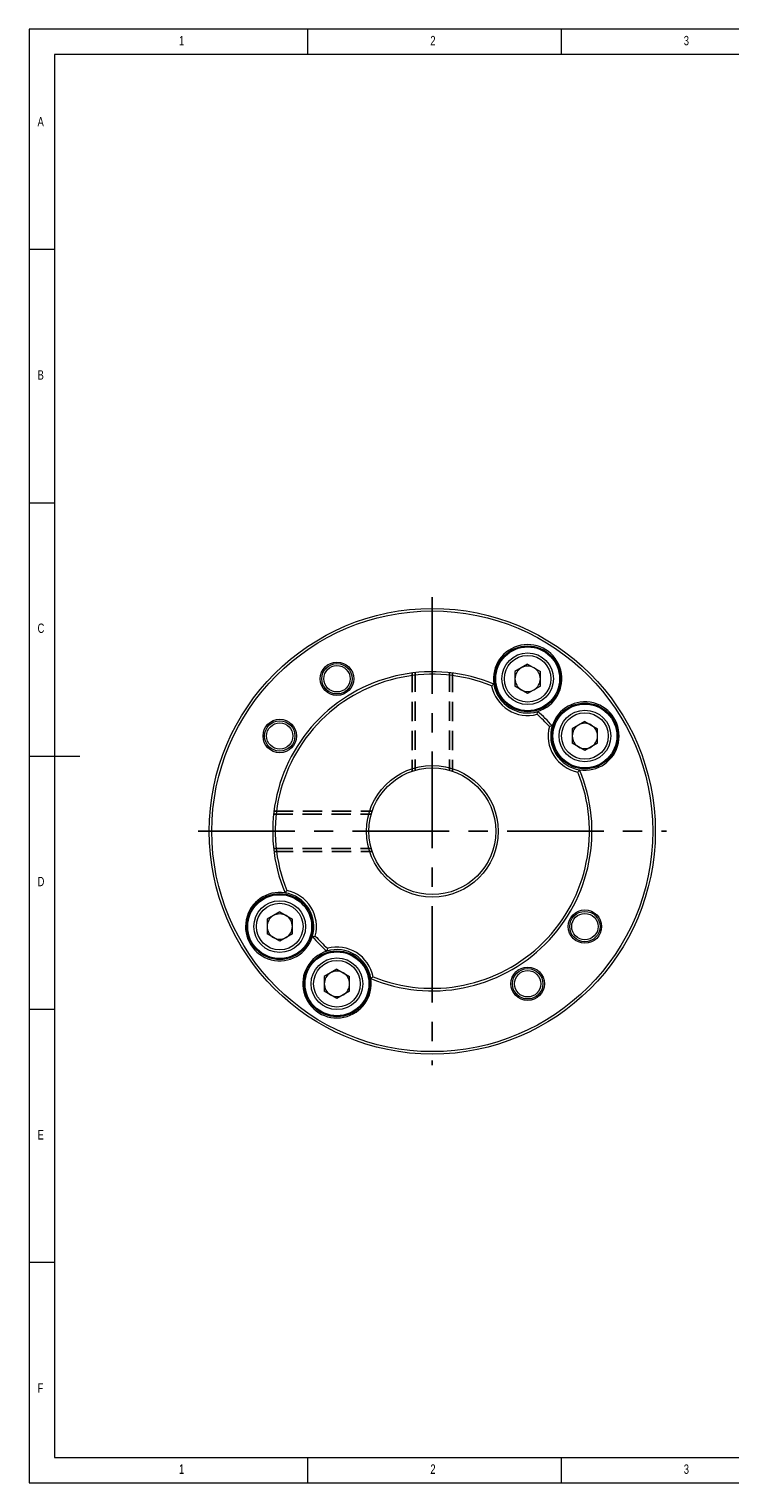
# Model space of a CAD drawing. Header units: millimetres. Extents: x 5 to 415, y 5 to 292.
# Tile 1 of 3: x 5 to 143, y 5 to 292. Entities that reach past the tile are written whole.
import ezdxf

# ---------------------------------------------------------------- set-up
doc = ezdxf.new("R2010")
doc.units = ezdxf.units.MM
doc.header["$LTSCALE"] = 3
doc.linetypes.add('CENTER', pattern=[10.16, 6.35, -1.27, 1.27, -1.27])
doc.linetypes.add('HIDDEN', pattern=[1.905, 1.27, -0.635])
doc.styles.add('SLDTEXTSTYLE0', font='TXT', dxfattribs={"width": 0.75})

msp = doc.modelspace()

# ---------------------------------------------------------------- linework, layer by layer
at = {"color": 7, "linetype": 'Continuous', "lineweight": 0}
for p, q in [((415, 292), (5, 292)), ((5, 292), (5, 5)), ((60, 287), (60, 292)), ((110, 292), (110, 287)), ((410, 287), (10, 287)), ((10, 287), (10, 10)), ((10, 248.5), (5, 248.5)), ((5, 198.5), (10, 198.5)), ((5, 148.5), (15, 148.5)), ((5, 98.5), (10, 98.5)), ((10, 48.5), (5, 48.5)), ((10, 10), (227.8, 10)), ((60, 5), (60, 10)), ((110, 10), (110, 5)), ((5, 5), (415, 5))]:
    msp.add_line(p, q, dxfattribs=at)
at = {"color": 1, "linetype": 'CENTER'}
for p, q in [((84.5561, 179.8369), (84.5561, 87.4369)), ((38.3561, 133.6369), (130.7561, 133.6369))]:
    msp.add_line(p, q, dxfattribs=at)
at = {"color": 7, "linetype": 'Continuous', "lineweight": 15}
for p, q in [((103.3682, 166.6294), (100.8682, 165.186)), ((103.3682, 166.6294), (105.8682, 165.186)), ((100.8682, 165.186), (100.8682, 162.2992)), ((105.8682, 162.2992), (105.8682, 165.186)), ((103.3682, 160.8559), (100.8682, 162.2992)), ((105.8682, 162.2992), (103.3682, 160.8559)), ((114.6618, 155.3358), (112.1618, 153.8924)), ((114.6618, 155.3358), (117.1618, 153.8924)), ((112.1618, 153.8924), (112.1618, 151.0057)), ((117.1618, 151.0057), (117.1618, 153.8924)), ((114.6618, 149.5623), (112.1618, 151.0057)), ((117.1618, 151.0057), (114.6618, 149.5623)), ((54.4504, 117.7115), (51.9504, 116.2681)), ((54.4504, 117.7115), (56.9504, 116.2681)), ((51.9504, 116.2681), (51.9504, 113.3814)), ((56.9504, 113.3814), (56.9504, 116.2681)), ((54.4504, 111.938), (51.9504, 113.3814)), ((56.9504, 113.3814), (54.4504, 111.938)), ((65.7439, 106.4179), (63.2439, 104.9746)), ((65.7439, 106.4179), (68.2439, 104.9746)), ((63.2439, 104.9746), (63.2439, 102.0878)), ((68.2439, 102.0878), (68.2439, 104.9746)), ((65.7439, 100.6444), (63.2439, 102.0878)), ((68.2439, 102.0878), (65.7439, 100.6444))]:
    msp.add_line(p, q, dxfattribs=at)
at = {"color": 5, "linetype": 'HIDDEN'}
for p, q in [((80.5561, 164.8819), (80.5561, 145.4796)), ((81.1561, 164.9529), (81.1561, 145.6656)), ((87.9561, 164.9529), (87.9561, 145.6656)), ((88.5561, 164.8819), (88.5561, 145.4796)), ((53.2401, 137.0369), (72.5273, 137.0369)), ((53.3111, 137.6369), (72.7133, 137.6369)), ((53.2401, 130.2369), (72.5273, 130.2369)), ((53.3111, 129.6369), (72.7133, 129.6369))]:
    msp.add_line(p, q, dxfattribs=at)
at = {"color": 7, "linetype": 'Continuous', "lineweight": 15}
for centre, radius in [((84.5561, 133.6369), 44), ((84.5561, 133.6369), 43.5), ((103.3682, 163.7426), 6.5), ((103.3682, 163.7426), 6.3), ((65.7439, 163.7426), 3.3), ((65.7439, 163.7426), 3), ((103.3682, 163.7426), 5.1), ((103.3682, 163.7426), 4.6), ((65.7439, 163.7426), 2.6), ((114.6618, 152.449), 6.5), ((114.6618, 152.449), 6.3), ((54.4504, 152.449), 3.3), ((54.4504, 152.449), 3), ((54.4504, 152.449), 2.6), ((114.6618, 152.449), 5.1), ((114.6618, 152.449), 4.6), ((84.5561, 133.6369), 13), ((84.5561, 133.6369), 12.5), ((54.4504, 114.8248), 6.5), ((54.4504, 114.8248), 6.3), ((54.4504, 114.8248), 5.1), ((54.4504, 114.8248), 4.6), ((114.6618, 114.8248), 3.3), ((114.6618, 114.8248), 3), ((114.6618, 114.8248), 2.6), ((65.7439, 103.5312), 6.5), ((65.7439, 103.5312), 6.3), ((65.7439, 103.5312), 5.1), ((65.7439, 103.5312), 4.6), ((103.3682, 103.5312), 3.3), ((103.3682, 103.5312), 3), ((103.3682, 103.5312), 2.6)]:
    msp.add_circle(centre, radius, dxfattribs=at)
for centre, radius, start, end in [((103.3682, 163.7426), 6.75, 287.13511, 188.86489), ((84.5561, 133.6369), 31.5, 67.326169, 202.673831), ((84.5561, 133.6369), 31, 67.829822, 202.170178), ((103.3682, 163.7426), 2.5, 120, 180), ((103.3682, 163.7426), 2.5, 180, 240), ((103.3682, 163.7426), 2.5, 60, 120), ((103.3682, 163.7426), 2.5, 0, 60), ((103.3682, 163.7426), 2.5, 300, 0), ((111.2014, 144.2054), 23.5045, 128.098216, 129.488899), ((103.3682, 163.7426), 7.25, 191.114838, 284.885162), ((103.3682, 163.7426), 6.75, 188.86489, 287.13511), ((103.3682, 163.7426), 2.5, 240, 300), ((114.6618, 152.449), 6.75, 261.13511, 162.86489), ((82.018, 162.2994), 23.87, 346.521887, 347.891272), ((84.5561, 133.6369), 31, 41.829822, 48.170178), ((84.5561, 133.6369), 31.5, 41.326169, 48.673831), ((114.6618, 152.449), 7.25, 165.114838, 258.885162), ((113.2185, 131.0988), 23.87, 102.108728, 103.478113), ((114.6618, 152.449), 6.75, 162.86489, 261.13511), ((114.6618, 152.449), 2.5, 120, 180), ((114.6618, 152.449), 2.5, 180, 240), ((114.6618, 152.449), 2.5, 60, 120), ((114.6618, 152.449), 2.5, 0, 60), ((114.6618, 152.449), 2.5, 300, 0), ((114.6618, 152.449), 2.5, 240, 300), ((84.5561, 133.6369), 31.5, 247.326169, 22.673831), ((84.5561, 133.6369), 31, 247.829822, 22.170178), ((95.1246, 160.2822), 23.5045, 320.511101, 321.901784), ((54.4504, 114.8248), 6.75, 81.13511, 342.86489), ((73.9875, 106.9916), 23.5045, 140.511101, 141.901784), ((54.4504, 114.8248), 6.75, 342.86489, 81.13511), ((54.4504, 114.8248), 7.25, 345.114838, 78.885162), ((54.4504, 114.8248), 2.5, 120, 180), ((54.4504, 114.8248), 2.5, 180, 240), ((54.4504, 114.8248), 2.5, 60, 120), ((54.4504, 114.8248), 2.5, 0, 60), ((54.4504, 114.8248), 2.5, 300, 0), ((54.4504, 114.8248), 2.5, 240, 300), ((55.8936, 136.175), 23.87, 282.108728, 283.478113), ((84.5561, 133.6369), 31.5, 221.326169, 228.673831), ((84.5561, 133.6369), 31, 221.829822, 228.170178), ((65.7439, 103.5312), 6.75, 107.13511, 8.86489), ((87.0941, 104.9744), 23.87, 166.521887, 167.891272), ((65.7439, 103.5312), 6.75, 8.86489, 107.13511), ((65.7439, 103.5312), 7.25, 11.114838, 104.885162), ((65.7439, 103.5312), 2.5, 120, 180), ((65.7439, 103.5312), 2.5, 180, 240), ((65.7439, 103.5312), 2.5, 60, 120), ((65.7439, 103.5312), 2.5, 0, 60), ((65.7439, 103.5312), 2.5, 300, 0), ((57.9108, 123.0684), 23.5045, 308.098216, 309.488899), ((65.7439, 103.5312), 2.5, 240, 300)]:
    msp.add_arc(centre, radius, start, end, dxfattribs=at)

# ---------------------------------------------------------------- texts
at = {"color": 7, "linetype": 'Continuous', "lineweight": 0, "char_height": 1.8521, "attachment_point": 1, "style": 'SLDTEXTSTYLE0'}
for s, insert in [('1', (34.5833, 290.6463)), ('2', (84.1667, 290.6463)), ('3', (134.1667, 290.6463)), ('A', (6.6667, 274.6463)), ('B', (6.6667, 224.6463)), ('C', (6.6667, 174.6463)), ('D', (6.6667, 124.6463)), ('E', (6.6667, 74.6463)), ('F', (6.6667, 24.6463)), ('1', (34.5833, 8.6463)), ('2', (84.1667, 8.6463)), ('3', (134.1667, 8.6463))]:
    msp.add_mtext(s, dxfattribs=dict(at, insert=insert))

doc.saveas('drawing.dxf')
